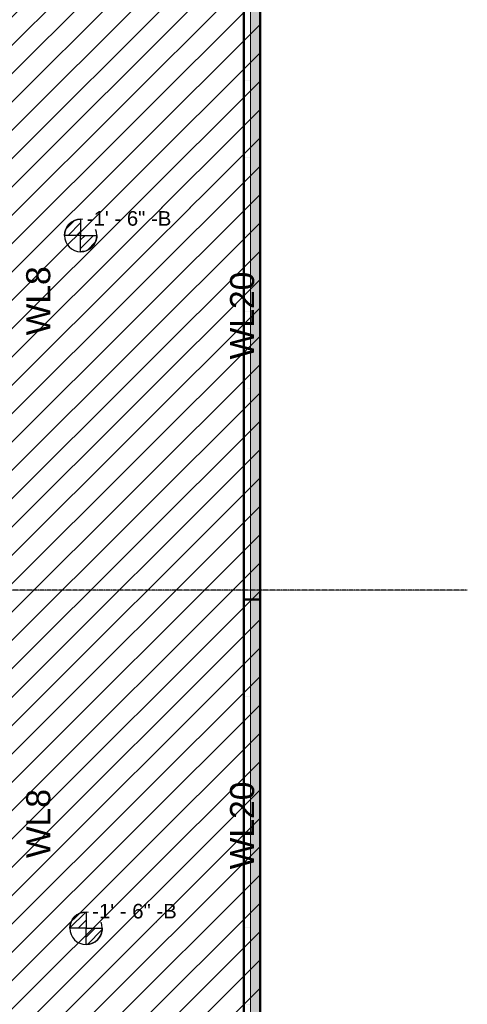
# Model space of a CAD drawing. Header units: inches. Extents: x -4126 to -1814, y 9773 to 12338.
# Tile 46 of 113: x -2093 to -1814, y 10209 to 10823. Entities that reach past the tile are written whole.
import ezdxf

# ---------------------------------------------------------------- set-up
doc = ezdxf.new("R2010")
doc.units = ezdxf.units.IN
doc.header["$MEASUREMENT"] = 0
doc.linetypes.add('Grid Line 1_2_', pattern=[0.875, 0.5, -0.125, 0.125, -0.125])
for name, color, linetype, lineweight in [('G-ANNO-DIMS', 111, 'Continuous', 9), ('S-FNDN', 32, 'Continuous', 13), ('S-GRID', 1, 'Continuous', 9)]:
    doc.layers.add(name, color=color, linetype=linetype, lineweight=lineweight)
doc.layers.add('LOAD_HATCH', color=8, linetype='Continuous')
doc.layers.add('loads', color=1, linetype='Continuous')
doc.styles.add('Arial', font='Arial.ttf', dxfattribs={"height": 18})
doc.styles.add('Arial_2', font='arial.ttf', dxfattribs={"height": 9.070866})
pattern_1 = [(315, (21.407, 111.336), (0.027577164, 0.027577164), [])]
pattern_2 = [(315, (21.372, 106.836), (0.027577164, 0.027577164), [])]

# ---------------------------------------------------------------- blocks, each defined once
blk = doc.blocks.new('Spot Elevations - Símbolo de cota horizontal-V278-FRAMING PLAN - 1ST FLOOR')
at = {"layer": 'G-ANNO-DIMS'}
h = blk.add_hatch(dxfattribs=at)
h.set_pattern_fill('FP_83', color=256, style=0, pattern_type=2)
h.set_pattern_definition(pattern_1)
edge = h.paths.add_edge_path(flags=0)
edge.add_arc((0, 0), 0.1053, 0, 90, ccw=False)
edge.add_line((0.1053, 0), (0, 0))
edge.add_line((0, 0), (0, 0.1053))
h = blk.add_hatch(dxfattribs=at)
h.set_pattern_fill('FP_83', color=256, style=0, pattern_type=2)
h.set_pattern_definition(pattern_1)
edge = h.paths.add_edge_path(flags=0)
edge.add_arc((0, 0), 0.1053, 0, 90, ccw=False)
edge.add_line((0.1053, 0), (0, 0))
edge.add_line((0, 0), (0, 0.1053))
h = blk.add_hatch(dxfattribs=at)
h.set_pattern_fill('FP_83', color=256, style=0, pattern_type=2)
h.set_pattern_definition(pattern_1)
edge = h.paths.add_edge_path(flags=0)
edge.add_arc((0, 0), 0.1053, 180, 270, ccw=False)
edge.add_line((-0.1053, 0), (0, 0))
edge.add_line((0, 0), (0, -0.1053))
h = blk.add_hatch(dxfattribs=at)
h.set_pattern_fill('FP_83', color=256, style=0, pattern_type=2)
h.set_pattern_definition(pattern_1)
edge = h.paths.add_edge_path(flags=0)
edge.add_arc((0, 0), 0.1053, 180, 270, ccw=False)
edge.add_line((-0.1053, 0), (0, 0))
edge.add_line((0, 0), (0, -0.1053))
at = {"layer": 'G-ANNO-DIMS', "lineweight": 30}
for p, q in [((0, 0.1053), (0, 0)), ((0, 0), (-0.1053, 0)), ((0, 0), (0.1053, 0)), ((0, -0.1053), (0, 0))]:
    blk.add_line(p, q, dxfattribs=at)
blk.add_circle((0, 0), 0.1053, dxfattribs=at)
for start, end in [(360, 90), (180, 270)]:
    blk.add_arc((0, 0), 0.1053, start, end, dxfattribs=at)
blk = doc.blocks.new('Spot Elevations - Símbolo de cota horizontal-V279-FRAMING PLAN - 1ST FLOOR')
at = {"layer": 'G-ANNO-DIMS'}
h = blk.add_hatch(dxfattribs=at)
h.set_pattern_fill('FP_84', color=256, style=0, pattern_type=2)
h.set_pattern_definition(pattern_2)
edge = h.paths.add_edge_path(flags=0)
edge.add_arc((0, 0), 0.1053, 0, 90, ccw=False)
edge.add_line((0.1053, 0), (0, 0))
edge.add_line((0, 0), (0, 0.1053))
h = blk.add_hatch(dxfattribs=at)
h.set_pattern_fill('FP_84', color=256, style=0, pattern_type=2)
h.set_pattern_definition(pattern_2)
edge = h.paths.add_edge_path(flags=0)
edge.add_arc((0, 0), 0.1053, 0, 90, ccw=False)
edge.add_line((0.1053, 0), (0, 0))
edge.add_line((0, 0), (0, 0.1053))
h = blk.add_hatch(dxfattribs=at)
h.set_pattern_fill('FP_84', color=256, style=0, pattern_type=2)
h.set_pattern_definition(pattern_2)
edge = h.paths.add_edge_path(flags=0)
edge.add_arc((0, 0), 0.1053, 180, 270, ccw=False)
edge.add_line((-0.1053, 0), (0, 0))
edge.add_line((0, 0), (0, -0.1053))
h = blk.add_hatch(dxfattribs=at)
h.set_pattern_fill('FP_84', color=256, style=0, pattern_type=2)
h.set_pattern_definition(pattern_2)
edge = h.paths.add_edge_path(flags=0)
edge.add_arc((0, 0), 0.1053, 180, 270, ccw=False)
edge.add_line((-0.1053, 0), (0, 0))
edge.add_line((0, 0), (0, -0.1053))
at = {"layer": 'G-ANNO-DIMS', "lineweight": 30}
for p, q in [((0, 0.1053), (0, 0)), ((0, 0), (-0.1053, 0)), ((0, 0), (0.1053, 0)), ((0, -0.1053), (0, 0))]:
    blk.add_line(p, q, dxfattribs=at)
blk.add_circle((0, 0), 0.1053, dxfattribs=at)
for start, end in [(360, 90), (180, 270)]:
    blk.add_arc((0, 0), 0.1053, start, end, dxfattribs=at)

msp = doc.modelspace()

# ---------------------------------------------------------------- hatches: boundary and pattern name
at = {"layer": 'S-FNDN', "transparency": 33554483}
h = msp.add_hatch(color=256, dxfattribs=at)
h.paths.add_polyline_path([(-1943.324, 9891.189), (-1943.324, 10173.189), (-1949.324, 10173.189), (-1949.324, 10160.808), (-1953.324, 10160.808), (-1953.324, 10160.689), (-1949.324, 10160.648), (-1949.324, 10112.808), (-1953.324, 10112.808), (-1953.324, 10112.689), (-1949.324, 10112.648), (-1949.324, 10064.808), (-1953.324, 10064.808), (-1953.324, 10064.689), (-1949.324, 10064.648), (-1949.324, 10016.808), (-1953.324, 10016.808), (-1953.324, 10016.689), (-1949.324, 10016.648), (-1949.324, 9968.808), (-1953.324, 9968.808), (-1953.324, 9968.689), (-1949.324, 9968.648), (-1949.324, 9920.808), (-1953.324, 9920.808), (-1953.324, 9920.689), (-1949.324, 9920.648), (-1949.324, 9897.189), (-1953.324, 9897.189), (-1953.324, 9891.189), (-1949.324, 9891.189)], flags=0)
h.paths.add_polyline_path([(-1949.324, 10461.189), (-1943.324, 10461.189), (-1943.324, 10869.189), (-1949.324, 10869.189), (-1949.324, 10832.808), (-1953.324, 10832.808), (-1953.324, 10832.689), (-1949.324, 10832.648), (-1949.324, 10784.808), (-1953.324, 10784.808), (-1953.324, 10784.689), (-1949.324, 10784.648), (-1949.324, 10736.808), (-1953.324, 10736.808), (-1953.324, 10736.689), (-1949.324, 10736.648), (-1949.324, 10688.808), (-1953.324, 10688.808), (-1953.324, 10688.689), (-1949.324, 10688.648), (-1949.324, 10640.808), (-1953.324, 10640.808), (-1953.324, 10640.689), (-1949.324, 10640.648), (-1949.324, 10592.808), (-1953.324, 10592.808), (-1953.324, 10592.689), (-1949.324, 10592.648), (-1949.324, 10544.808), (-1953.324, 10544.808), (-1953.324, 10544.689), (-1949.324, 10544.648), (-1949.324, 10496.808), (-1953.324, 10496.808), (-1953.324, 10496.689), (-1949.324, 10496.648), (-1949.324, 10495.449)], flags=0)
h.paths.add_polyline_path([(-1943.324, 11157.189), (-1943.324, 11559.189), (-1949.324, 11559.189), (-1949.324, 11552.808), (-1953.324, 11552.808), (-1953.324, 11552.689), (-1949.324, 11552.648), (-1949.324, 11504.808), (-1953.324, 11504.808), (-1953.324, 11504.689), (-1949.324, 11504.648), (-1949.324, 11456.808), (-1953.324, 11456.808), (-1953.324, 11456.689), (-1949.324, 11456.648), (-1949.324, 11408.808), (-1953.324, 11408.808), (-1953.324, 11408.689), (-1949.324, 11408.648), (-1949.324, 11360.808), (-1953.324, 11360.808), (-1953.324, 11360.689), (-1949.324, 11360.648), (-1949.324, 11312.808), (-1953.324, 11312.808), (-1953.324, 11312.689), (-1949.324, 11312.648), (-1949.324, 11264.808), (-1953.324, 11264.808), (-1953.324, 11264.689), (-1949.324, 11264.648), (-1949.324, 11216.808), (-1953.324, 11216.808), (-1953.324, 11216.689), (-1949.324, 11216.648), (-1949.324, 11168.808), (-1953.324, 11168.808), (-1953.324, 11168.689), (-1949.324, 11168.648), (-1949.324, 11157.189)], flags=0)
h.paths.add_polyline_path([(-1949.324, 11847.189), (-1943.324, 11847.189), (-1943.324, 12087.189), (-1953.324, 12087.189), (-1953.324, 12080.689), (-1949.324, 12080.648), (-1949.324, 12032.808), (-1953.324, 12032.808), (-1953.324, 12032.689), (-1949.324, 12032.648), (-1949.324, 11984.808), (-1953.324, 11984.808), (-1953.324, 11984.689), (-1949.324, 11984.648), (-1949.324, 11936.808), (-1953.324, 11936.808), (-1953.324, 11936.689), (-1949.324, 11936.648), (-1949.324, 11888.808), (-1953.324, 11888.808), (-1953.324, 11888.689), (-1949.324, 11888.648), (-1949.324, 11887.449)], flags=0)
at = {"layer": 'S-FNDN', "lineweight": 5, "transparency": 33554483}
msp.add_hatch(color=256, dxfattribs=at).paths.add_polyline_path([(-1943.324, 10173.189), (-1943.324, 10461.189), (-1949.324, 10461.189), (-1949.324, 10448.808), (-1953.324, 10448.808), (-1953.324, 10448.689), (-1949.324, 10448.648), (-1949.324, 10400.808), (-1953.324, 10400.808), (-1953.324, 10400.689), (-1949.324, 10400.648), (-1949.324, 10352.808), (-1953.324, 10352.808), (-1953.324, 10352.689), (-1949.324, 10352.648), (-1949.324, 10304.808), (-1953.324, 10304.808), (-1953.324, 10304.689), (-1949.324, 10304.648), (-1949.324, 10256.808), (-1953.324, 10256.808), (-1953.324, 10256.689), (-1949.324, 10256.648), (-1949.324, 10208.808), (-1953.324, 10208.808), (-1953.324, 10208.689), (-1949.324, 10208.648), (-1949.324, 10173.189)], flags=0)

# ---------------------------------------------------------------- linework, layer by layer
at = {"layer": 'S-FNDN', "lineweight": 50}
for p, q in [((-1943.324, 12087.189), (-1943.324, 9891.189)), ((-1953.324, 9901.189), (-1953.324, 12077.189)), ((-1943.324, 10461.189), (-1953.324, 10461.189))]:
    msp.add_line(p, q, dxfattribs=at)
at = {"layer": 'S-FNDN'}
msp.add_line((-1949.324, 11985.189), (-1949.324, 9897.189), dxfattribs=at)
at = {"layer": 'S-GRID', "linetype": 'Grid Line 1_2_', "lineweight": 30}
msp.add_line((-1814.206, 10467.189), (-4076.95, 10467.189), dxfattribs=at)

# ---------------------------------------------------------------- block references
at = {"layer": 'G-ANNO-DIMS', "lineweight": 30, "extrusion": (0, 0, -1), "xscale": 95.99999999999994, "yscale": 95.99999999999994, "zscale": 95.99999999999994, "rotation": 180}
for name, p in [('Spot Elevations - Símbolo de cota horizontal-V278-FRAMING PLAN - 1ST FLOOR', (2055.056, 10688.273)), ('Spot Elevations - Símbolo de cota horizontal-V279-FRAMING PLAN - 1ST FLOOR', (2051.687, 10256.273))]:
    msp.add_blockref(name, p, dxfattribs=at)

# ---------------------------------------------------------------- texts
at = {"layer": 'loads', "char_height": 15, "width": 29.92125, "attachment_point": 1, "rotation": 90, "style": 'Arial'}
for s, insert in [('WL8', (-2089, 10626)), ('WL20', (-1962, 10611)), ('WL20', (-1962, 10293)), ('WL8', (-2089, 10300))]:
    msp.add_mtext(s, dxfattribs=dict(at, insert=insert))

# ---------------------------------------------------------------- next in the draw order: texts
at = {"layer": 'G-ANNO-DIMS', "char_height": 9.07087, "width": 62.85656, "attachment_point": 1, "line_spacing_factor": 0.941778, "style": 'Arial_2', "bg_fill": 3, "box_fill_scale": 1.25, "bg_fill_color": 256, "bg_fill_true_color": 13158600, "bg_fill_transparency": 0}
for insert in [(-2051.246, 10703.476), (-2047.877, 10271.476)]:
    msp.add_mtext('-1\' - 6" -B', dxfattribs=dict(at, insert=insert))

# ---------------------------------------------------------------- next in the draw order: hatches: boundary and pattern name
at = {"layer": 'LOAD_HATCH'}
h = msp.add_hatch(dxfattribs=at)
h.set_pattern_fill('ANSI31', color=256, scale=100, style=0)
h.paths.add_polyline_path([(-3819.324, 9901.189), (-3819.324, 10010.089), (-2098.262, 10010.089), (-2098.262, 10821.489), (-3401.049, 10821.489), (-3400.049, 11277.289), (-2098.262, 11277.289), (-2098.262, 12077.189), (-1943.324, 12077.189), (-1943.324, 9901.189)])

# ---------------------------------------------------------------- next in the draw order: linework, layer by layer
msp.add_lwpolyline([(-3400.049, 11277.289), (-2098.262, 11277.289), (-2098.262, 12077.189), (-1943.324, 12077.189), (-1943.324, 9901.189), (-3819.324, 9901.189), (-3819.324, 10010.089), (-2098.262, 10010.089), (-2098.262, 10821.489), (-3401.049, 10821.489)], close=True, dxfattribs=at)

doc.saveas('drawing.dxf')
